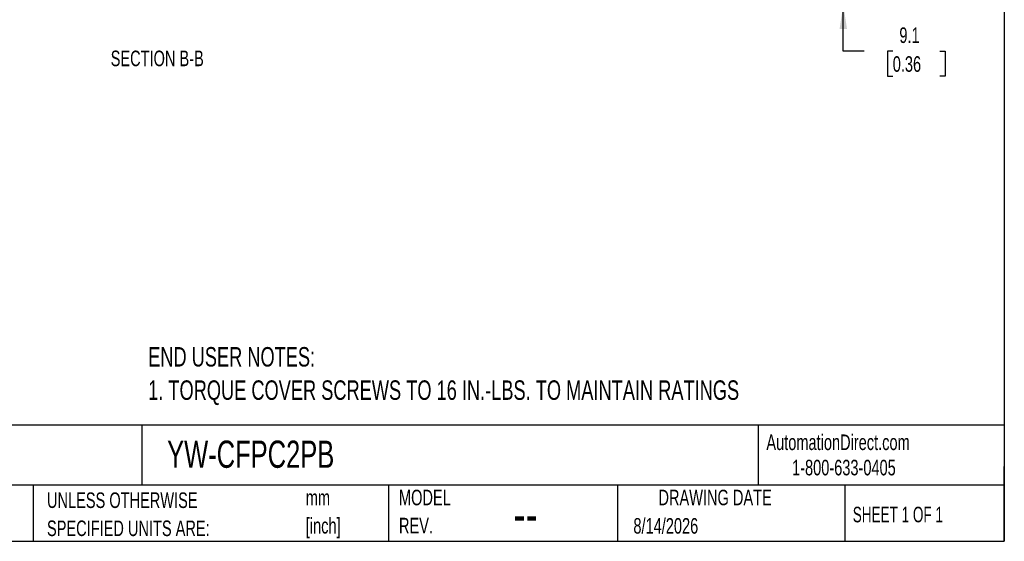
# Model space of a CAD drawing. Header units: millimetres. Extents: x 6 to 273, y 6 to 210.
# Tile 5 of 8: x 139 to 273, y 6 to 77. Entities that reach past the tile are written whole.
import ezdxf

# ---------------------------------------------------------------- set-up
doc = ezdxf.new("R2010")
doc.units = ezdxf.units.MM
for name, color, linetype in [('DIMENSIONS', 140, 'Continuous'), ('SLD-0', 179, 'Continuous'), ('TEXT', 140, 'Continuous')]:
    doc.layers.add(name, color=color, linetype=linetype)
doc.styles.add('SLDTEXTSTYLE0', font='TXT', dxfattribs={"width": 0.7})
doc.styles.add('SLDTEXTSTYLE1', font='TXT', dxfattribs={"width": 0.65})
doc.dimstyles.new('SLDDIMSTYLE0', dxfattribs={"dimtxt": 2.158008, "dimasz": 3.302, "dimexe": 0, "dimexo": 0.0625, "dimgap": 0.539502, "dimtad": 0, "dimtih": 1, "dimtoh": 1, "dimdec": 1, "dimlfac": 2.75, "dimrnd": 1e-09, "dimzin": 12, "dimdsep": 46, "dimtxsty": 'SLDTEXTSTYLE0', "dimsah": 1, "dimcen": 0.09, "dimadec": 0, "dimazin": 3, "dimtfac": 1, "dimtdec": 1, "dimtmove": 0, "dimatfit": 0, "dimfxl": 0, "dimfrac": 2, "dimtolj": 1, "dimtzin": 12, "dimarcsym": 0})

# ---------------------------------------------------------------- blocks, each defined once
blk = doc.blocks.new('SW_NOTE_0')
at = {"layer": 'DIMENSIONS', "color": 0, "char_height": 2.6458, "attachment_point": 1, "style": 'SLDTEXTSTYLE0'}
for s, insert in [('END USER NOTES:', (0, 3.41)), ('1. TORQUE COVER SCREWS TO 16 IN.-LBS. TO MAINTAIN RATINGS', (0, -1.12))]:
    blk.add_mtext(s, dxfattribs=dict(at, insert=insert))
blk = doc.blocks.new('SW_NOTE_0_1')
at = {"layer": 'TEXT', "color": 0, "char_height": 2.117, "attachment_point": 1, "style": 'SLDTEXTSTYLE0'}
for s, insert in [('mm', (0, 2.73)), ('[inch]', (0, -1.09))]:
    blk.add_mtext(s, dxfattribs=dict(at, insert=insert))
blk = doc.blocks.new('SW_NOTE_0_2')
at = {"layer": 'TEXT', "color": 0, "char_height": 2.1167, "attachment_point": 1, "style": 'SLDTEXTSTYLE0'}
for s, insert in [('UNLESS OTHERWISE', (0, 2.73)), ('SPECIFIED UNITS ARE:', (0, -1.09))]:
    blk.add_mtext(s, dxfattribs=dict(at, insert=insert))
blk = doc.blocks.new('SW_NOTE_0_7')
at = {"layer": 'TEXT', "color": 0, "char_height": 2.117, "attachment_point": 1, "style": 'SLDTEXTSTYLE0'}
for s, insert in [('MODEL', (0, 2.73)), ('REV.', (0, -1.09))]:
    blk.add_mtext(s, dxfattribs=dict(at, insert=insert))
blk = doc.blocks.new('_D_15')
at = {"layer": 'DIMENSIONS'}
for p, q in [((251.16, 82.62), (251.16, 88.97)), ((234.55, 82.62), (254.33, 82.62)), ((231.54, 79.32), (254.33, 79.32)), ((251.16, 73.03), (251.16, 79.32)), ((253.99, 73.03), (251.16, 73.03)), ((257.88, 73.03), (257.16, 73.03)), ((257.16, 73.03), (257.16, 69.6)), ((264.3, 73.03), (265.02, 73.03)), ((265.02, 73.03), (265.02, 69.6)), ((257.16, 69.6), (257.88, 69.6)), ((265.02, 69.6), (264.3, 69.6))]:
    blk.add_line(p, q, dxfattribs=at)
for points in [[(251.16, 82.62), (251.66, 85.92), (250.65, 85.92)], [(251.16, 79.32), (250.65, 76.02), (251.66, 76.02)]]:
    blk.add_solid(points, dxfattribs=at)
at = {"layer": 'DIMENSIONS', "char_height": 2.117, "attachment_point": 1, "style": 'SLDTEXTSTYLE0'}
for s, insert in [('9.1', (258.78, 76.24)), ('0.36', (257.88, 72.32))]:
    blk.add_mtext(s, dxfattribs=dict(at, insert=insert))

msp = doc.modelspace()

# ---------------------------------------------------------------- linework, layer by layer
at = {"layer": 'TEXT'}
for p, q in [((273.05, 209.55), (273.05, 6.35)), ((273.05, 22.126), (6.35, 22.126)), ((155.759, 22.126), (155.759, 13.97)), ((239.575, 22.126), (239.575, 13.97)), ((273.05, 6.35), (273.05, 16.51)), ((273.05, 13.97), (6.35, 13.97)), ((140.998, 13.97), (140.998, 6.35)), ((189.301, 13.97), (189.301, 6.35)), ((220.466, 13.97), (220.466, 6.35)), ((251.349, 13.97), (251.349, 6.35)), ((6.35, 6.35), (273.05, 6.35))]:
    msp.add_line(p, q, dxfattribs=at)

# ---------------------------------------------------------------- block references
at = {"layer": 'DIMENSIONS'}
msp.add_blockref('SW_NOTE_0', (156.63, 29.355), dxfattribs=at)
at = {"layer": 'TEXT'}
for name, p in [('SW_NOTE_0_7', (190.734, 10.635)), ('SW_NOTE_0_2', (142.869, 10.268)), ('SW_NOTE_0_1', (178.064, 10.615))]:
    msp.add_blockref(name, p, dxfattribs=at)

# ---------------------------------------------------------------- texts
at = {"layer": 'DIMENSIONS', "insert": (157.862, 73.084), "char_height": 2.11667, "attachment_point": 2, "style": 'SLDTEXTSTYLE0'}
msp.add_mtext('SECTION B-B', dxfattribs=at)
at = {"layer": 'SLD-0', "char_height": 2.11667, "attachment_point": 1, "style": 'SLDTEXTSTYLE0'}
for s, insert in [('AutomationDirect.com', (240.695, 20.877)), ('1-800-633-0405', (244.192, 17.437))]:
    msp.add_mtext(s, dxfattribs=dict(at, insert=insert))
at = {"layer": 'TEXT'}
for s, insert, char_height, attachment_point, style in [('YW-CFPC2PB', (159.208, 20.047), 3.7042, 1, 'SLDTEXTSTYLE0'), ('DRAWING DATE', (233.725, 13.364), 2.11667, 2, 'SLDTEXTSTYLE0'), ('SHEET 1 OF 1', (252.441, 11.051), 2.11667, 1, 'SLDTEXTSTYLE1'), ('--', (206.298, 12.706), 5.2917, 1, 'SLDTEXTSTYLE0'), ('8/14/2026', (222.613, 9.509), 2.1167, 1, 'SLDTEXTSTYLE0')]:
    msp.add_mtext(s, dxfattribs=dict(at, insert=insert, char_height=char_height, attachment_point=attachment_point, style=style))

# ---------------------------------------------------------------- dimensions: what is measured, and where the dimension line sits
at = {"layer": 'DIMENSIONS'}
dim = msp.add_linear_dim(base=(251.155, 79.321), p1=(233.276, 82.619), p2=(230.274, 79.321), angle=90, dimstyle='SLDDIMSTYLE0', dxfattribs=at)
dim.commit()
dim.dimension.update_dxf_attribs({"geometry": '_D_15', "text_midpoint": (251.155, 73.026), "dimtype": 160})

doc.saveas('drawing.dxf')
